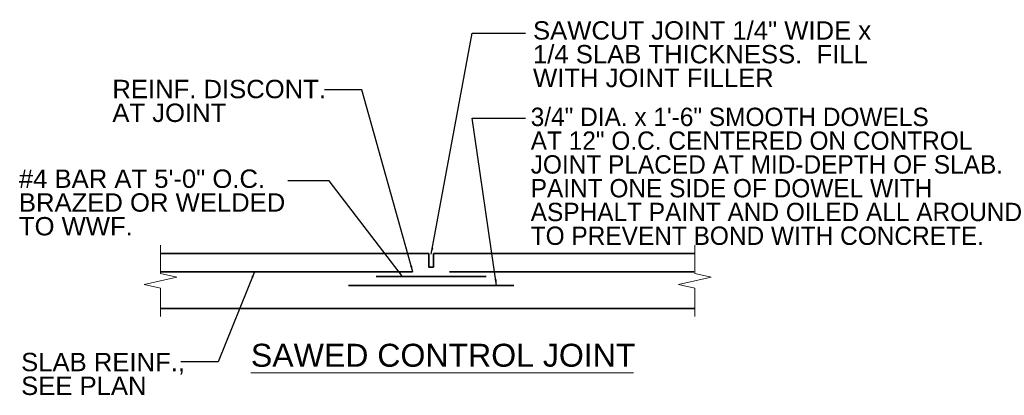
# Model space of a CAD drawing. Header units: inches. Extents: x 296 to 8995, y 82 to 10070.
# Tile 10 of 16: x 3256 to 3739, y 8230 to 8414. Entities that reach past the tile are written whole.
import ezdxf

# ---------------------------------------------------------------- set-up
doc = ezdxf.new("R2010")
doc.units = ezdxf.units.IN
doc.header["$MEASUREMENT"] = 0
doc.linetypes.add('HIDDEN', pattern=[0.375, 0.25, -0.125])
doc.layers.add('E-DETL-1LINE', color=253, linetype='Continuous', lineweight=35)
doc.layers.add('G-ANNO-TEXT', color=7, linetype='Continuous', lineweight=0)
doc.styles.add("3 4 1'-0", font='arial.ttf', dxfattribs={"height": 2})
doc.dimstyles.new("3 4 1'-0", dxfattribs={"dimtxt": 2, "dimasz": 3, "dimexe": 1, "dimexo": 1, "dimgap": 1, "dimtad": 1, "dimdec": 4, "dimzin": 11, "dimdsep": 46, "dimlunit": 4, "dimtxsty": "3 4 1'-0", "dimblk": '_Oblique_0.3', "dimcen": 0.09, "dimadec": 4, "dimazin": 3, "dimtfac": 1, "dimtdec": 4, "dimtofl": 0, "dimtmove": 0, "dimatfit": 3, "dimfxl": 1, "dimfrac": 2, "dimtzin": 11, "dimarcsym": 0})

# ---------------------------------------------------------------- blocks, each defined once
blk = doc.blocks.new('BREAK LINE')
at = {"layer": 'G-ANNO-TEXT', "flags": 128}
blk.add_lwpolyline([(8.365, 9.202), (8.365, 8.475), (8.365, 6.429), (9.965, 6.066), (6.765, 5.339), (8.365, 4.975), (8.365, 2.202)], dxfattribs=at)
blk = doc.blocks.new('_Oblique_0.3')
at = {"color": 0, "linetype": 'ByBlock', "lineweight": -2}
for p, q in [((0, 0), (-1, 0)), ((0.5, 0.17), (-0.5, -0.17))]:
    blk.add_line(p, q, dxfattribs=at)

msp = doc.modelspace()

# ---------------------------------------------------------------- linework, layer by layer
at = {"layer": 'E-DETL-1LINE'}
for p, q in [((3324.88, 8299.3, 12.32), (3456.48, 8299.3, 12.32)), ((3458.73, 8292.55, 12.32), (3458.73, 8299.3, 12.32)), ((3458.73, 8299.3, 12.32), (3586.9, 8299.3, 12.32)), ((3430.6, 8288.05, -19.36), (3484.6, 8288.05, -19.36)), ((3417.1, 8283.55, -19.36), (3498.1, 8283.55, -19.36)), ((3324.88, 8272.3, 12.32), (3586.9, 8272.3, 12.32))]:
    msp.add_line(p, q, dxfattribs=at)
at = {"layer": 'E-DETL-1LINE', "linetype": 'HIDDEN'}
for p, q in [((3324.83, 8290.3, 12.32), (3448.6, 8290.3, 12.32)), ((3466.6, 8290.3, 12.32), (3586.68, 8290.3, 12.32))]:
    msp.add_line(p, q, dxfattribs=at)
at = {"layer": 'E-DETL-1LINE', "elevation": 12.32, "flags": 128}
msp.add_lwpolyline([(3456.48, 8299.3), (3456.48, 8292.55), (3458.73, 8292.55)], dxfattribs=at)
at = {"layer": 'G-ANNO-TEXT'}
msp.add_line((3369.26, 8240.76, 12.32), (3556.83, 8240.76, 12.32), dxfattribs=at)

# ---------------------------------------------------------------- block references
at = {"layer": 'E-DETL-1LINE', "xscale": 4.981871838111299, "yscale": 4.981871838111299, "zscale": 4.5}
for p in [(3283.21, 8257.45, 12.32), (3545.23, 8257.45, 12.32)]:
    msp.add_blockref('BREAK LINE', p, dxfattribs=at)

# ---------------------------------------------------------------- texts
at = {"layer": 'G-ANNO-TEXT', "color": 7, "char_height": 9, "attachment_point": 1, "line_spacing_factor": 0.776524, "style": "3 4 1'-0"}
for s, insert in [('SAWCUT JOINT 1/4" WIDE x\\P1/4 SLAB THICKNESS.  FILL\\PWITH JOINT FILLER', (3507.58, 8413.1, 12.32)), ('REINF. DISCONT.\\PAT JOINT', (3301.27, 8384.38, 12.32)), ('3/4" DIA. x 1\'-6" SMOOTH DOWELS\\PAT 12" O.C. CENTERED ON CONTROL\\PJOINT PLACED AT MID-DEPTH OF SLAB.\\PPAINT ONE SIDE OF DOWEL WITH \\PASPHALT PAINT AND OILED ALL AROUND\\PTO PREVENT BOND WITH CONCRETE.', (3506.44, 8370.72, 12.32)), ('#4 BAR AT 5\'-0" O.C.\\PBRAZED OR WELDED\\PTO WWF.', (3255.44, 8340.42, 12.32)), ('SLAB REINF.,\\PSEE PLAN', (3256.54, 8250.56, 12.32))]:
    msp.add_mtext(s, dxfattribs=dict(at, insert=insert))
at = {"layer": 'G-ANNO-TEXT', "color": 7, "linetype": 'Continuous', "lineweight": 13, "insert": (3369.22, 8243.6, -3.52), "char_height": 9, "attachment_point": 7, "line_spacing_factor": 0.72, "style": "3 4 1'-0"}
msp.add_mtext('\\fArial|b0|i0|c00|p39;\\H1.25x;SAWED CONTROL JOINT', dxfattribs=at)

# ---------------------------------------------------------------- leaders
at = {"layer": 'G-ANNO-TEXT'}
for points in [[(3457.65, 8299.01, 12.32), (3477.78, 8407.3, 12.32), (3503.94, 8407.3, 12.32)], [(3448.6, 8290.3, 12.32), (3423.7, 8379.4, 12.32), (3405.36, 8379.4, 12.32)], [(3489.65, 8283.55, 12.32), (3477.78, 8365.64, 12.32), (3503.94, 8365.64, 12.32)], [(3443.57, 8288.05, 12.32), (3407.64, 8334.91, 12.32), (3387.35, 8334.91, 12.32)], [(3371.01, 8290.3, 12.32), (3353.22, 8246.12, 12.32), (3334.88, 8246.12, 12.32)]]:
    msp.add_leader(points, dimstyle="3 4 1'-0", override={"dimgap": 2}, dxfattribs=at)

doc.saveas('drawing.dxf')
